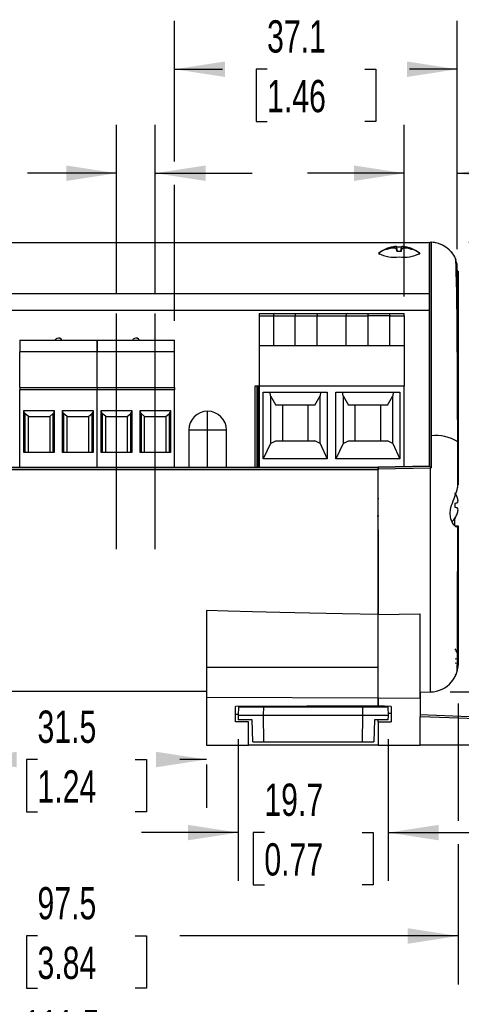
# Model space of a CAD drawing. Header units: millimetres. Extents: x 0 to 1397, y 0 to 1080.
# Tile 9 of 14: x 1011 to 1155, y 177 to 500. Entities that reach past the tile are written whole.
import ezdxf

# ---------------------------------------------------------------- set-up
doc = ezdxf.new("R2010")
doc.units = ezdxf.units.MM
doc.header["$LTSCALE"] = 5
doc.linetypes.add('CENTERX2', pattern=[20.32, 12.7, -2.54, 2.54, -2.54])
doc.layers.add('CENTER', color=40, linetype='CENTERX2')
doc.layers.add('DIMENSIONS', color=140, linetype='Continuous', lineweight=25)
doc.styles.add('SLDTEXTSTYLE0', font='TXT', dxfattribs={"width": 0.7})
doc.dimstyles.new('SLDDIMSTYLE0', dxfattribs={"dimtxt": 10.790039, "dimasz": 16.51, "dimexe": 0, "dimexo": 0.0625, "dimgap": 2.69751, "dimtad": 0, "dimtih": 1, "dimtoh": 1, "dimdec": 1, "dimlfac": 0.4, "dimrnd": 1e-09, "dimzin": 12, "dimdsep": 46, "dimtxsty": 'SLDTEXTSTYLE0', "dimsah": 1, "dimcen": 0.09, "dimadec": 0, "dimazin": 3, "dimtfac": 1, "dimtdec": 1, "dimtofl": 0, "dimtmove": 0, "dimatfit": 3, "dimfxl": 0, "dimfrac": 2, "dimtolj": 1, "dimtzin": 12, "dimarcsym": 0})
doc.dimstyles.new('SLDDIMSTYLE1', dxfattribs={"dimtxt": 10.790039, "dimasz": 16.51, "dimexe": 0, "dimexo": 0.0625, "dimgap": 2.69751, "dimtad": 0, "dimtih": 1, "dimtoh": 1, "dimdec": 1, "dimlfac": 0.4, "dimrnd": 1e-09, "dimzin": 4, "dimdsep": 46, "dimtxsty": 'SLDTEXTSTYLE0', "dimsah": 1, "dimcen": 0.09, "dimadec": 0, "dimazin": 1, "dimtfac": 1, "dimtdec": 1, "dimtmove": 0, "dimatfit": 0, "dimfxl": 0, "dimfrac": 2, "dimtolj": 1, "dimtzin": 12, "dimarcsym": 0})
doc.dimstyles.new('SLDDIMSTYLE2', dxfattribs={"dimtxt": 10.790039, "dimasz": 16.51, "dimexe": 0, "dimexo": 0.0625, "dimgap": 2.69751, "dimtad": 0, "dimtih": 1, "dimtoh": 1, "dimdec": 1, "dimlfac": 0.4, "dimrnd": 1e-09, "dimzin": 4, "dimdsep": 46, "dimtxsty": 'SLDTEXTSTYLE0', "dimsah": 1, "dimcen": 0.09, "dimadec": 0, "dimazin": 1, "dimtfac": 1, "dimtdec": 1, "dimtofl": 0, "dimtmove": 0, "dimatfit": 3, "dimfxl": 0, "dimfrac": 2, "dimtolj": 1, "dimtzin": 12, "dimarcsym": 0})
doc.dimstyles.new('SLDDIMSTYLE3', dxfattribs={"dimtxt": 10.790039, "dimasz": 16.51, "dimexe": 0, "dimexo": 0.0625, "dimgap": 2.69751, "dimtad": 0, "dimtih": 1, "dimtoh": 1, "dimdec": 1, "dimlfac": 0.4, "dimrnd": 1e-09, "dimzin": 12, "dimdsep": 46, "dimtxsty": 'SLDTEXTSTYLE0', "dimsah": 1, "dimcen": 0.09, "dimadec": 0, "dimazin": 3, "dimtfac": 1, "dimtdec": 1, "dimtmove": 0, "dimatfit": 0, "dimfxl": 0, "dimfrac": 2, "dimtolj": 1, "dimtzin": 12, "dimarcsym": 0})

# ---------------------------------------------------------------- blocks, each defined once
blk = doc.blocks.new('_D_5')
at = {"layer": 'DIMENSIONS'}
for p, q in [((1157.92, 427.23), (1220.7, 427.23)), ((1204.82, 427.23), (1204.82, 373.07)), ((1188.79, 353.5), (1185.17, 353.5)), ((1185.17, 353.5), (1185.17, 336.35)), ((1220.85, 353.5), (1224.48, 353.5)), ((1224.48, 353.5), (1224.48, 336.35)), ((1185.17, 336.35), (1188.79, 336.35)), ((1224.48, 336.35), (1220.85, 336.35)), ((1204.82, 279.77), (1204.82, 333.94)), ((1151.77, 279.77), (1220.7, 279.77))]:
    blk.add_line(p, q, dxfattribs=at)
for points in [[(1204.82, 427.23), (1202.28, 410.72), (1207.36, 410.72)], [(1204.82, 279.77), (1207.36, 296.28), (1202.28, 296.28)]]:
    blk.add_solid(points, dxfattribs=at)
at = {"layer": 'DIMENSIONS', "char_height": 10.583, "attachment_point": 1, "style": 'SLDTEXTSTYLE0'}
for s, insert in [('59.0', (1188.79, 369.56)), ('2.32', (1188.79, 349.99))]:
    blk.add_mtext(s, dxfattribs=dict(at, insert=insert))
blk = doc.blocks.new('_D_6')
at = {"layer": 'DIMENSIONS'}
for p, q in [((1183.2, 279.77), (1183.2, 311.52)), ((1151.77, 279.77), (1199.08, 279.77)), ((1178.26, 262.29), (1199.08, 262.29)), ((1183.2, 233.63), (1183.2, 262.29)), ((1198.78, 233.63), (1183.2, 233.63)), ((1218.23, 233.63), (1214.61, 233.63)), ((1214.61, 233.63), (1214.61, 216.48)), ((1250.29, 233.63), (1253.92, 233.63)), ((1253.92, 233.63), (1253.92, 216.48)), ((1214.61, 216.48), (1218.23, 216.48)), ((1253.92, 216.48), (1250.29, 216.48))]:
    blk.add_line(p, q, dxfattribs=at)
for points in [[(1183.2, 279.77), (1185.74, 296.28), (1180.66, 296.28)], [(1183.2, 262.29), (1180.66, 245.78), (1185.74, 245.78)]]:
    blk.add_solid(points, dxfattribs=at)
at = {"layer": 'DIMENSIONS', "char_height": 10.583, "attachment_point": 1, "style": 'SLDTEXTSTYLE0'}
for s, insert in [('7.0', (1222.72, 249.69)), ('0.28', (1218.23, 230.13))]:
    blk.add_mtext(s, dxfattribs=dict(at, insert=insert))
blk = doc.blocks.new('_D_7')
at = {"layer": 'DIMENSIONS'}
for p, q in [((1061.43, 453.66), (1061.43, 499.82)), ((1154.11, 431.04), (1154.11, 499.82)), ((1061.43, 483.95), (1077.12, 483.95)), ((1091.74, 483.95), (1088.11, 483.95)), ((1088.11, 483.95), (1088.11, 466.8)), ((1123.8, 483.95), (1127.42, 483.95)), ((1127.42, 483.95), (1127.42, 466.8)), ((1154.11, 483.95), (1138.42, 483.95)), ((1088.11, 466.8), (1091.74, 466.8)), ((1127.42, 466.8), (1123.8, 466.8)), ((1061.43, 401.4), (1061.43, 446.04))]:
    blk.add_line(p, q, dxfattribs=at)
for points in [[(1061.43, 483.95), (1077.94, 481.41), (1077.94, 486.49)], [(1154.11, 483.95), (1137.6, 486.49), (1137.6, 481.41)]]:
    blk.add_solid(points, dxfattribs=at)
at = {"layer": 'DIMENSIONS', "char_height": 10.583, "attachment_point": 1, "style": 'SLDTEXTSTYLE0'}
for s, insert in [('37.1', (1091.74, 500)), ('1.46', (1091.74, 480.44))]:
    blk.add_mtext(s, dxfattribs=dict(at, insert=insert))
blk = doc.blocks.new('_D_8')
at = {"layer": 'DIMENSIONS'}
for p, q in [((1136.7, 409.4), (1136.7, 465.72)), ((1154.11, 424.97), (1154.11, 465.72)), ((1136.7, 449.85), (1104.95, 449.85)), ((1154.11, 449.85), (1185.83, 449.85)), ((1200.45, 449.85), (1196.83, 449.85)), ((1196.83, 449.85), (1196.83, 432.7)), ((1232.52, 449.85), (1236.14, 449.85)), ((1236.14, 449.85), (1236.14, 432.7)), ((1196.83, 432.7), (1200.45, 432.7)), ((1236.14, 432.7), (1232.52, 432.7))]:
    blk.add_line(p, q, dxfattribs=at)
for points in [[(1136.7, 449.85), (1120.19, 452.39), (1120.19, 447.31)], [(1154.11, 449.85), (1170.62, 447.31), (1170.62, 452.39)]]:
    blk.add_solid(points, dxfattribs=at)
at = {"layer": 'DIMENSIONS', "char_height": 10.583, "attachment_point": 1, "style": 'SLDTEXTSTYLE0'}
for s, insert in [('7.0', (1204.94, 465.9)), ('0.27', (1200.45, 446.34))]:
    blk.add_mtext(s, dxfattribs=dict(at, insert=insert))
blk = doc.blocks.new('_D_9')
at = {"layer": 'DIMENSIONS'}
for p, q in [((893.07, 255.94), (893.07, 143.49)), ((1171.91, 255.94), (1171.91, 143.49)), ((893.07, 159.37), (1001.84, 159.37)), ((1016.46, 159.37), (1012.84, 159.37)), ((1012.84, 159.37), (1012.84, 142.22)), ((1048.53, 159.37), (1052.15, 159.37)), ((1052.15, 159.37), (1052.15, 142.22)), ((1171.91, 159.37), (1063.15, 159.37)), ((1012.84, 142.22), (1016.46, 142.22)), ((1052.15, 142.22), (1048.53, 142.22))]:
    blk.add_line(p, q, dxfattribs=at)
for points in [[(893.07, 159.37), (909.58, 156.83), (909.58, 161.91)], [(1171.91, 159.37), (1155.4, 161.91), (1155.4, 156.83)]]:
    blk.add_solid(points, dxfattribs=at)
at = {"layer": 'DIMENSIONS', "char_height": 10.583, "attachment_point": 1, "style": 'SLDTEXTSTYLE0'}
for s, insert in [('111.5', (1011.97, 175.43)), ('4.39', (1016.46, 155.86))]:
    blk.add_mtext(s, dxfattribs=dict(at, insert=insert))
blk = doc.blocks.new('_D_10')
at = {"layer": 'DIMENSIONS'}
for p, q in [((910.59, 282.69), (910.59, 183.84)), ((1154.39, 275.96), (1154.39, 237.44)), ((1154.39, 229.82), (1154.39, 183.84)), ((910.59, 199.72), (1001.84, 199.72)), ((1016.46, 199.72), (1012.84, 199.72)), ((1012.84, 199.72), (1012.84, 182.57)), ((1048.53, 199.72), (1052.15, 199.72)), ((1052.15, 199.72), (1052.15, 182.57)), ((1154.39, 199.72), (1063.15, 199.72)), ((1012.84, 182.57), (1016.46, 182.57)), ((1052.15, 182.57), (1048.53, 182.57))]:
    blk.add_line(p, q, dxfattribs=at)
for points in [[(910.59, 199.72), (927.1, 197.18), (927.1, 202.26)], [(1154.39, 199.72), (1137.88, 202.26), (1137.88, 197.18)]]:
    blk.add_solid(points, dxfattribs=at)
at = {"layer": 'DIMENSIONS', "char_height": 10.583, "attachment_point": 1, "style": 'SLDTEXTSTYLE0'}
for s, insert in [('97.5', (1016.46, 215.77)), ('3.84', (1016.46, 196.21))]:
    blk.add_mtext(s, dxfattribs=dict(at, insert=insert))
blk = doc.blocks.new('_D_11')
at = {"layer": 'DIMENSIONS'}
for p, q in [((1082.29, 264.21), (1082.29, 217.76)), ((1131.46, 264.21), (1131.46, 217.76)), ((1082.29, 233.63), (1050.54, 233.63)), ((1090.84, 233.63), (1087.22, 233.63)), ((1087.22, 233.63), (1087.22, 216.48)), ((1122.9, 233.63), (1126.53, 233.63)), ((1126.53, 233.63), (1126.53, 216.48)), ((1131.46, 233.63), (1163.21, 233.63)), ((1087.22, 216.48), (1090.84, 216.48)), ((1126.53, 216.48), (1122.9, 216.48))]:
    blk.add_line(p, q, dxfattribs=at)
for points in [[(1082.29, 233.63), (1065.78, 236.17), (1065.78, 231.09)], [(1131.46, 233.63), (1147.97, 231.09), (1147.97, 236.17)]]:
    blk.add_solid(points, dxfattribs=at)
at = {"layer": 'DIMENSIONS', "char_height": 10.583, "attachment_point": 1, "style": 'SLDTEXTSTYLE0'}
for s, insert in [('19.7', (1090.84, 249.69)), ('0.77', (1090.84, 230.13))]:
    blk.add_mtext(s, dxfattribs=dict(at, insert=insert))
blk = doc.blocks.new('_D_12')
at = {"layer": 'DIMENSIONS'}
for p, q in [((993.12, 257.58), (1001.84, 257.58)), ((993.12, 255.94), (993.12, 241.7)), ((1016.46, 257.58), (1012.84, 257.58)), ((1012.84, 257.58), (1012.84, 240.43)), ((1048.53, 257.58), (1052.15, 257.58)), ((1052.15, 257.58), (1052.15, 240.43)), ((1071.87, 257.58), (1063.15, 257.58)), ((1071.87, 255.94), (1071.87, 241.7)), ((1012.84, 240.43), (1016.46, 240.43)), ((1052.15, 240.43), (1048.53, 240.43))]:
    blk.add_line(p, q, dxfattribs=at)
for points in [[(993.12, 257.58), (1009.63, 255.04), (1009.63, 260.12)], [(1071.87, 257.58), (1055.36, 260.12), (1055.36, 255.04)]]:
    blk.add_solid(points, dxfattribs=at)
at = {"layer": 'DIMENSIONS', "char_height": 10.583, "attachment_point": 1, "style": 'SLDTEXTSTYLE0'}
for s, insert in [('31.5', (1016.46, 273.64)), ('1.24', (1016.46, 254.07))]:
    blk.add_mtext(s, dxfattribs=dict(at, insert=insert))
blk = doc.blocks.new('_D_13')
at = {"layer": 'DIMENSIONS'}
for p, q in [((1042.38, 410.15), (1042.38, 465.72)), ((1055.08, 410.15), (1055.08, 465.72)), ((966.52, 449.85), (962.89, 449.85)), ((962.89, 449.85), (962.89, 432.7)), ((998.58, 449.85), (1002.21, 449.85)), ((1002.21, 449.85), (1002.21, 432.7)), ((1042.38, 449.85), (1013.2, 449.85)), ((1055.08, 449.85), (1086.83, 449.85)), ((962.89, 432.7), (966.52, 432.7)), ((1002.21, 432.7), (998.58, 432.7))]:
    blk.add_line(p, q, dxfattribs=at)
for points in [[(1042.38, 449.85), (1025.87, 452.39), (1025.87, 447.31)], [(1055.08, 449.85), (1071.59, 447.31), (1071.59, 452.39)]]:
    blk.add_solid(points, dxfattribs=at)
at = {"layer": 'DIMENSIONS', "char_height": 10.583, "attachment_point": 1, "style": 'SLDTEXTSTYLE0'}
for s, insert in [('5.1', (971.01, 465.9)), ('0.20', (966.52, 446.34))]:
    blk.add_mtext(s, dxfattribs=dict(at, insert=insert))

msp = doc.modelspace()

# ---------------------------------------------------------------- linework, layer by layer
for p, q in [((1144.97, 427.06), (920.02, 427.06)), ((1144.97, 426.99), (1144.97, 410.34)), ((1144.99, 353.75), (1144.99, 426.6)), ((1128.39, 423.39), (1128.56, 423.2)), ((1131.09, 424.86), (1131, 425.08)), ((1132.43, 425.25), (1132.42, 425.52)), ((1133.73, 425.29), (1133.67, 425.78)), ((1134.49, 424.29), (1134.22, 425.82)), ((1134.33, 424.3), (1134.22, 424.96)), ((1135.62, 424.29), (1135.89, 425.82)), ((1135.77, 424.3), (1135.89, 424.96)), ((1136.37, 425.29), (1136.44, 425.78)), ((1137.68, 425.25), (1137.69, 425.52)), ((1139.01, 424.86), (1139.11, 425.08)), ((1141.55, 423.2), (1141.71, 423.39)), ((1135.05, 422.17), (1135.05, 422.45)), ((1154.39, 417.99), (1154.39, 417.99)), ((1144.97, 410.34), (920.02, 410.34)), ((1144.97, 410.34), (1144.97, 404.78)), ((1144.97, 407.42), (1144.99, 407.42)), ((1144.97, 404.78), (920.02, 404.78)), ((1089.1, 403.8), (1094.26, 403.8)), ((1089.1, 403.8), (1089.1, 403.05)), ((1094.26, 403.8), (1101, 403.8)), ((1101, 403.8), (1101, 403.05)), ((1101, 403.8), (1107.73, 403.8)), ((1107.73, 403.8), (1118.06, 403.8)), ((1118.06, 403.8), (1124.8, 403.8)), ((1124.8, 403.8), (1124.8, 403.05)), ((1124.8, 403.8), (1131.53, 403.8)), ((1131.53, 403.8), (1136.7, 403.8)), ((1136.7, 403.05), (1136.7, 403.8)), ((1144.97, 404.78), (1144.97, 353.75)), ((1089.1, 403.05), (1093.79, 403.05)), ((1089.1, 403.05), (1089.1, 393.25)), ((1093.79, 403.05), (1101, 403.05)), ((1093.79, 403.05), (1093.79, 393.25)), ((1101, 403.05), (1108.2, 403.05)), ((1101, 393.25), (1101, 403.05)), ((1108.2, 393.25), (1108.2, 403.05)), ((1108.2, 403.05), (1117.59, 403.05)), ((1117.59, 403.05), (1124.8, 403.05)), ((1117.59, 403.05), (1117.59, 393.25)), ((1132, 403.05), (1124.8, 403.05)), ((1124.8, 403.05), (1124.8, 393.25)), ((1132, 393.25), (1132, 403.05)), ((1132, 403.05), (1136.7, 403.05)), ((1136.7, 403.05), (1136.7, 393.25)), ((1144.99, 402.48), (1144.97, 402.48)), ((1010.63, 395.05), (1036.03, 395.05)), ((1010.63, 395.05), (1010.63, 391.24)), ((1036.03, 391.24), (1036.03, 395.05)), ((1036.03, 395.05), (1061.43, 395.05)), ((1036.03, 395.05), (1036.03, 391.24)), ((1061.43, 391.24), (1061.43, 395.05)), ((1036.03, 391.24), (1010.63, 391.24)), ((1010.63, 379.55), (1010.63, 391.24)), ((1036.03, 379.55), (1036.03, 391.24)), ((1061.43, 391.24), (1036.03, 391.24)), ((1036.03, 379.55), (1036.03, 391.24)), ((1061.43, 379.55), (1061.43, 391.24)), ((1101, 393.25), (1089.1, 393.25)), ((1089.1, 393.25), (1089.1, 380.05)), ((1124.8, 393.25), (1101, 393.25)), ((1136.7, 393.25), (1124.8, 393.25)), ((1136.7, 393.25), (1136.7, 380.05)), ((1010.63, 379.55), (1010.63, 378.8)), ((1010.63, 379.55), (1036.03, 379.55)), ((1010.63, 353.36), (1010.63, 378.8)), ((1036.03, 378.8), (1010.63, 378.8)), ((1036.03, 379.55), (1036.03, 378.8)), ((1036.03, 379.55), (1061.43, 379.55)), ((1036.03, 353.36), (1036.03, 378.8)), ((1036.03, 353.36), (1036.03, 378.8)), ((1061.43, 378.8), (1036.03, 378.8)), ((1061.43, 353.36), (1061.43, 378.8)), ((1088.33, 380.05), (1087.67, 380.05)), ((1087.67, 380.05), (1087.67, 353.36)), ((1088.33, 380.05), (1088.33, 353.36)), ((1088.77, 380.05), (1088.33, 380.05)), ((1088.77, 380.05), (1088.77, 353.36)), ((1089.1, 380.05), (1088.77, 380.05)), ((1089.1, 380.05), (1089.1, 353.36)), ((1136.7, 380.05), (1089.1, 380.05)), ((1090.51, 378), (1111.48, 378)), ((1090.51, 356.17), (1090.51, 378)), ((1092.87, 376.81), (1092.72, 378)), ((1109.27, 378), (1109.12, 376.81)), ((1111.48, 378), (1111.48, 356.17)), ((1114.31, 356.17), (1114.31, 378)), ((1114.31, 378), (1135.28, 378)), ((1116.67, 376.81), (1116.52, 378)), ((1133.07, 378), (1132.92, 376.81)), ((1135.28, 378), (1135.28, 356.17)), ((1136.7, 353.6), (1136.7, 380.05)), ((1144.97, 380.7), (1144.99, 380.7)), ((1092.87, 376.81), (1092.87, 361.24)), ((1092.87, 376.81), (1094.6, 373.8)), ((1107.39, 373.8), (1109.12, 376.81)), ((1109.12, 361.24), (1109.12, 376.81)), ((1116.67, 376.81), (1116.67, 361.24)), ((1116.67, 376.81), (1118.4, 373.8)), ((1131.19, 373.8), (1132.92, 376.81)), ((1132.92, 361.24), (1132.92, 376.81)), ((1011.98, 358.3), (1011.98, 372.05)), ((1011.98, 372.05), (1021.98, 372.05)), ((1021.98, 372.05), (1021.98, 358.3)), ((1024.68, 358.3), (1024.68, 372.05)), ((1024.68, 372.05), (1034.68, 372.05)), ((1034.68, 372.05), (1034.68, 358.3)), ((1037.38, 358.3), (1037.38, 372.05)), ((1037.38, 372.05), (1047.38, 372.05)), ((1047.38, 372.05), (1047.38, 358.3)), ((1050.08, 358.3), (1050.08, 372.05)), ((1050.08, 372.05), (1060.08, 372.05)), ((1060.08, 372.05), (1060.08, 358.3)), ((1072.25, 365.62), (1072.25, 371.8)), ((1107.39, 373.8), (1094.6, 373.8)), ((1096.75, 373.8), (1096.75, 362.05)), ((1105.25, 362.05), (1105.25, 373.8)), ((1131.19, 373.8), (1118.4, 373.8)), ((1120.55, 373.8), (1120.55, 362.05)), ((1129.05, 362.05), (1129.05, 373.8)), ((1013.48, 370.05), (1012.31, 371.06)), ((1012.31, 371.06), (1012.31, 358.3)), ((1013.48, 370.05), (1020.48, 370.05)), ((1013.48, 358.3), (1013.48, 370.05)), ((1020.48, 370.05), (1021.64, 371.06)), ((1020.48, 370.05), (1020.48, 358.3)), ((1021.64, 358.3), (1021.64, 371.06)), ((1026.18, 370.05), (1025.01, 371.06)), ((1025.01, 371.06), (1025.01, 358.3)), ((1026.18, 370.05), (1033.18, 370.05)), ((1026.18, 358.3), (1026.18, 370.05)), ((1033.18, 370.05), (1034.34, 371.06)), ((1033.18, 370.05), (1033.18, 358.3)), ((1034.34, 358.3), (1034.34, 371.06)), ((1038.88, 370.05), (1037.71, 371.06)), ((1037.71, 371.06), (1037.71, 358.3)), ((1038.88, 370.05), (1045.88, 370.05)), ((1038.88, 358.3), (1038.88, 370.05)), ((1045.88, 370.05), (1047.04, 371.06)), ((1045.88, 370.05), (1045.88, 358.3)), ((1047.04, 358.3), (1047.04, 371.06)), ((1051.58, 370.05), (1050.41, 371.06)), ((1050.41, 371.06), (1050.41, 358.3)), ((1051.58, 370.05), (1058.58, 370.05)), ((1051.58, 358.3), (1051.58, 370.05)), ((1058.58, 370.05), (1059.74, 371.06)), ((1058.58, 370.05), (1058.58, 358.3)), ((1059.74, 358.3), (1059.74, 371.06)), ((1066.07, 365.62), (1066.07, 353.36)), ((1072.25, 365.62), (1066.07, 365.62)), ((1078.42, 365.62), (1072.25, 365.62)), ((1072.25, 353.36), (1072.25, 365.62)), ((1078.42, 353.36), (1078.42, 365.62)), ((1092.87, 361.24), (1094.6, 362.05)), ((1094.6, 362.05), (1107.39, 362.05)), ((1109.12, 361.24), (1107.39, 362.05)), ((1116.67, 361.24), (1118.4, 362.05)), ((1118.4, 362.05), (1131.19, 362.05)), ((1132.92, 361.24), (1131.19, 362.05)), ((1092.87, 361.24), (1090.51, 356.17)), ((1109.12, 361.24), (1111.48, 356.17)), ((1116.67, 361.24), (1114.31, 356.17)), ((1132.92, 361.24), (1135.28, 356.17)), ((1021.98, 358.3), (1011.98, 358.3)), ((1034.68, 358.3), (1024.68, 358.3)), ((1047.38, 358.3), (1037.38, 358.3)), ((1060.08, 358.3), (1050.08, 358.3)), ((1111.48, 356.17), (1090.51, 356.17)), ((1135.28, 356.17), (1114.31, 356.17)), ((1128.12, 353.36), (936.87, 353.36)), ((1128.12, 352.74), (936.87, 352.74)), ((936.87, 352.73), (1128.12, 352.73)), ((1144.99, 353.75), (1128.12, 353.45)), ((1128.12, 353.45), (1144.99, 353.75)), ((1128.12, 353.36), (1128.12, 352.74)), ((1145.32, 353.12), (1128.12, 352.82)), ((1128.12, 305.18), (1128.12, 352.82)), ((1128.12, 352.74), (1128.12, 352.73)), ((1128.12, 352.73), (1128.12, 352.55)), ((1144.97, 353.75), (1144.99, 353.75)), ((1145.56, 353.19), (1145.32, 353.12)), ((1128.36, 343.05), (1128.12, 343.05)), ((1153.44, 344.95), (1153.44, 345.01)), ((1153.44, 341.65), (1154.07, 341.76)), ((1153.44, 341.62), (1154.07, 341.74)), ((1153.44, 340.2), (1153.44, 341.65)), ((1154.07, 340.09), (1153.44, 340.2)), ((1127.87, 337.37), (1128.2, 337.37)), ((1128.2, 337.37), (1128.26, 337.47)), ((1153.44, 336.81), (1153.2, 336.46)), ((1153.44, 336.84), (1153.44, 336.9)), ((1153.44, 336.81), (1153.44, 336.84)), ((1128.12, 332.91), (1128.12, 305.19)), ((1153.14, 334.3), (1154.39, 334.22)), ((1154, 333.8), (1154.39, 334.22)), ((1071.87, 306.48), (1071.87, 287.91)), ((1128.12, 305.18), (1141.88, 305.39)), ((1128.12, 277.79), (1128.12, 305.18)), ((1153.44, 290.61), (1154.07, 290.72)), ((1071.87, 287.91), (1128.12, 287.91)), ((1071.87, 287.91), (1071.87, 277.99)), ((1141.88, 277.7), (1141.88, 287.69)), ((1154.07, 289.06), (1153.44, 289.17)), ((1154.39, 289.04), (1154.31, 287.85)), ((993.12, 279.96), (1071.87, 279.96)), ((1071.87, 277.99), (1128.12, 277.79)), ((1071.87, 277.99), (1071.87, 262.29)), ((1128.12, 275.14), (1128.12, 277.79)), ((1128.12, 277.79), (1141.88, 277.7)), ((1128.12, 277.79), (1128.12, 275.17)), ((1141.88, 279.71), (1145.32, 279.77)), ((1141.88, 279.71), (1141.88, 276.87)), ((1141.88, 277.7), (1141.88, 271.55)), ((1145.32, 279.92), (1145.32, 279.92)), ((1128.12, 275.14), (1081.37, 274.94)), ((1081.37, 269.94), (1081.37, 274.94)), ((1082.34, 274.84), (1082.24, 271.97)), ((1082.34, 274.84), (1090.62, 274.84)), ((1090.58, 271.97), (1090.62, 274.84)), ((1090.62, 274.84), (1123.12, 274.84)), ((1103.43, 275.03), (1103.43, 274.84)), ((1106.87, 275.05), (1106.87, 274.84)), ((1110.32, 274.84), (1110.31, 275.06)), ((1123.16, 271.97), (1123.12, 274.84)), ((1123.12, 274.84), (1131.41, 274.84)), ((1132.37, 274.95), (1128.12, 275.18)), ((1128.12, 275.09), (1128.12, 274.84)), ((1131.51, 271.97), (1131.41, 274.84)), ((1132.37, 274.96), (1132.37, 269.95)), ((1082.25, 272.35), (1081.37, 272.35)), ((1082.24, 271.97), (1082.29, 270.56)), ((1090.58, 271.97), (1082.24, 271.97)), ((1123.16, 271.97), (1090.58, 271.97)), ((1090.71, 263.34), (1090.58, 271.97)), ((1123.04, 263.34), (1123.16, 271.97)), ((1131.51, 271.97), (1123.16, 271.97)), ((1131.46, 270.56), (1131.51, 271.97)), ((1132.37, 272.67), (1131.48, 272.66)), ((1085.62, 269.94), (1081.37, 269.94)), ((1086.8, 270.56), (1082.29, 270.56)), ((1085.62, 262.29), (1085.62, 269.94)), ((1087.05, 263.34), (1086.8, 270.56)), ((1126.94, 270.56), (1126.69, 263.34)), ((1131.46, 270.56), (1126.94, 270.56)), ((1128.12, 269.95), (1128.12, 270.56)), ((1128.12, 269.95), (1128.12, 262.29)), ((1128.12, 269.95), (1132.37, 269.95)), ((1071.87, 262.29), (1085.62, 262.29)), ((1128.12, 262.29), (1085.62, 262.29)), ((1087.05, 263.34), (1090.71, 263.34)), ((1090.71, 263.34), (1123.04, 263.34)), ((1123.04, 263.34), (1126.69, 263.34)), ((1128.12, 262.29), (1141.88, 262.29)), ((1170.7, 262.29), (1141.88, 262.29))]:
    msp.add_line(p, q)
at = {"color": 7, "linetype": 'Continuous', "lineweight": 18}
msp.add_line((1141.88, 279.71), (1145.42, 279.77), dxfattribs=at)
at = {"flags": 128}
for points in [[(1145.56, 427.23), (1145.56, 427.23), (1145.56, 426.93), (1145.56, 426.11), (1145.56, 424.94), (1145.56, 424.78), (1145.56, 424.62), (1145.56, 424.45), (1145.56, 424.28), (1145.56, 424.1), (1145.56, 423.91), (1145.56, 423.72), (1145.56, 423.55), (1145.56, 423.28), (1145.56, 422.84), (1145.56, 422.24), (1145.56, 421.45), (1145.56, 420.06), (1145.56, 419.87), (1145.56, 419.68), (1145.56, 419.48), (1145.56, 419.28), (1145.56, 419.07), (1145.56, 418.85), (1145.56, 418.62), (1145.56, 418.51), (1145.56, 418.15), (1145.56, 417.57), (1145.56, 416.98), (1145.56, 416.22), (1145.56, 416), (1145.56, 415.76), (1145.56, 415.51), (1145.55, 415.25), (1145.55, 414.97), (1145.55, 414.68), (1145.55, 414.44), (1145.55, 414.04), (1145.55, 413.47), (1145.56, 412.72)], [(1128.32, 423.55), (1128.45, 423.77), (1128.5, 423.8)], [(1134.51, 424.29), (1134.4, 424.96), (1134.29, 425.62)], [(1135.59, 424.29), (1135.7, 424.96), (1135.81, 425.62)], [(1141.61, 423.8), (1141.66, 423.77), (1141.78, 423.55)], [(1154.24, 361.79), (1154.23, 366.7), (1154.21, 371.3), (1154.2, 375.63), (1154.18, 379.68), (1154.16, 384.62), (1154.13, 389.11), (1154.11, 393.15), (1154.06, 398.5), (1154.02, 403.14), (1153.97, 407.17), (1153.92, 410.61), (1153.85, 414.39), (1153.77, 417.34), (1153.69, 419.56), (1153.6, 421.06), (1153.51, 421.89), (1153.43, 422)], [(1154.24, 346.78), (1154.24, 349.38), (1154.24, 353.4), (1154.24, 357.49), (1154.24, 361.57), (1154.24, 365.62), (1154.24, 369.53), (1154.24, 373.28), (1154.23, 376.9), (1154.23, 381.45), (1154.23, 385.67), (1154.22, 389.62), (1154.22, 395.06), (1154.21, 399.91), (1154.2, 404.2), (1154.19, 408), (1154.17, 411.32), (1154.16, 414.13), (1154.14, 417.09), (1154.11, 419.16), (1154.08, 420.28)], [(1154.39, 417.7), (1154.39, 416.73), (1154.39, 415.16), (1154.39, 413.01), (1154.39, 410.3), (1154.39, 407.06), (1154.39, 403.31), (1154.39, 399.09), (1154.39, 394.43), (1154.39, 389.4), (1154.39, 384.02), (1154.39, 378.35), (1154.39, 372.45), (1154.39, 366.36), (1154.39, 360.16), (1154.39, 353.89), (1154.39, 347.62)], [(1145.56, 412.72), (1145.56, 408.59), (1145.56, 403.77), (1145.56, 398.85), (1145.56, 398.25), (1145.56, 397.64), (1145.56, 397.02), (1145.56, 396.39), (1145.56, 395.75), (1145.55, 395.09), (1145.55, 394.42), (1145.55, 394.08), (1145.56, 393.25), (1145.56, 391.9), (1145.57, 390.64), (1145.57, 390.04), (1145.57, 389.33), (1145.58, 388.83), (1145.58, 388.55), (1145.58, 388.03), (1145.58, 387.51), (1145.57, 386.73), (1145.57, 385.72), (1145.56, 384.32), (1145.56, 382.49), (1145.55, 382.16), (1145.55, 381.73), (1145.55, 381.5), (1145.55, 381.39), (1145.55, 381.29), (1145.56, 378.26), (1145.56, 375.07), (1145.56, 371.72), (1145.56, 368.26), (1145.55, 365.59), (1145.56, 363.71)], [(1094.26, 403.8), (1094.06, 403.73), (1093.94, 403.6), (1093.87, 403.48), (1093.82, 403.34), (1093.8, 403.2), (1093.79, 403.05)], [(1107.73, 403.8), (1107.93, 403.73), (1108.05, 403.6), (1108.12, 403.48), (1108.17, 403.34), (1108.19, 403.2), (1108.2, 403.05)], [(1118.06, 403.8), (1117.86, 403.73), (1117.74, 403.6), (1117.67, 403.48), (1117.62, 403.34), (1117.6, 403.2), (1117.59, 403.05)], [(1131.53, 403.8), (1131.73, 403.73), (1131.85, 403.6), (1131.92, 403.48), (1131.97, 403.34), (1131.99, 403.2), (1132, 403.05)], [(1036.03, 379.55), (1036.03, 379.53), (1036.03, 379.49), (1036.03, 379.42), (1036.03, 379.33), (1036.03, 379.22), (1036.03, 379.09), (1036.03, 378.95), (1036.03, 378.8)], [(1061.43, 379.55), (1061.43, 379.53), (1061.43, 379.49), (1061.43, 379.42), (1061.43, 379.33), (1061.43, 379.22), (1061.43, 379.09), (1061.43, 378.95), (1061.43, 378.8)], [(1011.98, 371.68), (1012.09, 371.32), (1012.31, 371.06)], [(1021.64, 371.06), (1021.91, 371.4), (1021.98, 371.68)], [(1024.68, 371.68), (1024.79, 371.32), (1025.01, 371.06)], [(1034.34, 371.06), (1034.61, 371.4), (1034.68, 371.68)], [(1037.38, 371.68), (1037.49, 371.32), (1037.71, 371.06)], [(1047.04, 371.06), (1047.31, 371.4), (1047.38, 371.68)], [(1050.08, 371.68), (1050.19, 371.32), (1050.41, 371.06)], [(1059.74, 371.06), (1060.01, 371.4), (1060.08, 371.68)], [(1145.56, 363.71), (1145.56, 358.51), (1145.56, 353.19)], [(1154.24, 346.79), (1154.24, 349.75), (1154.24, 353.88), (1154.24, 357.9), (1154.24, 361.79)], [(1128.12, 352.82), (1128.12, 353.06), (1128.12, 353.27), (1128.12, 353.41), (1128.12, 353.45)], [(1145.32, 279.92), (1145.32, 279.92), (1145.32, 280.69), (1145.32, 282.09), (1145.32, 284.12), (1145.32, 286.76), (1145.32, 289.99), (1145.32, 293.78), (1145.32, 298.09), (1145.32, 302.89), (1145.32, 308.14), (1145.32, 313.78), (1145.32, 319.78), (1145.32, 326.08), (1145.32, 332.62), (1145.32, 339.34), (1145.32, 346.2), (1145.32, 353.12)], [(1154, 333.8), (1153.64, 333.91), (1153.07, 334.4), (1152.51, 335.22), (1152.16, 336.01), (1151.99, 336.56), (1151.88, 337.12), (1151.8, 338.31), (1151.91, 339.58), (1152.22, 340.99)], [(1128.34, 337.61), (1128.34, 337.57), (1128.2, 337.37)], [(1153.14, 336.53), (1153.14, 335.36), (1153.14, 334.3)], [(1154.05, 286.59), (1154.09, 287.68), (1154.12, 289.73), (1154.14, 292.7), (1154.16, 295.52), (1154.18, 298.84), (1154.19, 302.64), (1154.2, 306.96), (1154.21, 311.86), (1154.22, 317.32), (1154.23, 321.29), (1154.23, 325.56), (1154.23, 330.15), (1154.24, 333.78), (1154.24, 333.97)], [(1154.39, 334.22), (1154.39, 329.23), (1154.39, 324.4), (1154.38, 319.77), (1154.38, 315.36), (1154.38, 311.22), (1154.38, 307.36)], [(1154.38, 307.36), (1154.38, 303.79), (1154.39, 300.56)], [(1128.12, 305.19), (1116.47, 305.4), (1105.73, 305.62), (1095.9, 305.83), (1086.98, 306.05), (1078.97, 306.26), (1071.87, 306.48)], [(1141.88, 287.69), (1141.88, 292.57), (1141.88, 297.26), (1141.88, 301.59), (1141.88, 305.39)], [(1154.39, 300.56), (1154.39, 296.8), (1154.39, 293.73), (1154.39, 291.4), (1154.39, 289.83), (1154.39, 289.04)], [(1153.74, 285.68), (1153.73, 285.64), (1153.54, 285.23)], [(1153.55, 285.23), (1153.56, 285.24), (1153.59, 285.61)], [(1141.88, 272.3), (1158.02, 271.73), (1170.7, 271.29)], [(1141.88, 262.29), (1141.88, 267.47), (1141.88, 271.55)], [(1170.7, 270.54), (1154.56, 271.1), (1141.88, 271.55)]]:
    msp.add_lwpolyline(points, dxfattribs=at)
for centre, radius, start, end in [((1145.61, 426.6), 0.628, 92.8574, 180.3133), ((1145.15, 418), 9.24, 21.3422, 89.4162), ((1135.02, 414.28), 11.44, 110.9679, 125.8402), ((1133.42, 433.58), 11.25, 243.0748, 278.3732), ((1135.05, 414.48), 11.39, 95.9792, 125.1414), ((1131.1, 424.94), 0.172, 125.8196, 174.8593), ((1131.1, 424.98), 0.172, 185.1407, 234.1804), ((1135.05, 414.5), 11.34, 103.4378, 110.9576), ((1135.02, 413.69), 11.85, 102.6939, 109.8565), ((1135.02, 416.07), 9.81, 97.954, 105.4024), ((1133.66, 415.46), 9.87, 89.9663, 97.2288), ((1134.06, 423.98), 1.84, 85.108, 102.3104), ((1131.86, 422.06), 3.73, 50.8005, 60.9974), ((1133.26, 425.33), 1.07, 15.7617, 26.9665), ((1169.38, 428.7), 35.36, 186.0691, 187.1444), ((1135.05, 400.61), 25.02, 88.2569, 91.7431), ((1135.05, 449.17), 24.89, 268.2536, 270.0058), ((1135.06, 449.17), 24.89, 269.9942, 271.7464), ((1136.69, 433.58), 11.25, 261.6268, 296.9252), ((1136.85, 425.33), 1.07, 153.0335, 164.2383), ((1100.73, 428.7), 35.36, 352.8556, 353.9309), ((1136.05, 423.98), 1.84, 77.6896, 94.892), ((1138.25, 422.06), 3.73, 119.0026, 129.1995), ((1135.05, 414.48), 11.39, 54.8586, 84.0208), ((1135.08, 416.07), 9.81, 74.5976, 82.046), ((1136.45, 415.46), 9.87, 82.7712, 90.0337), ((1135.05, 414.5), 11.34, 69.0424, 76.5622), ((1135.09, 413.69), 11.85, 70.1435, 77.3061), ((1139.01, 424.94), 0.172, 5.1407, 54.1804), ((1139.01, 424.98), 0.172, 305.8196, 354.8593), ((1135.09, 414.28), 11.44, 54.1598, 69.0321), ((1023.33, 394.55), 1.25, 112.6463, 156.4218), ((1023.33, 394.55), 1.25, 23.5782, 112.6463), ((1048.73, 394.55), 1.25, 112.6463, 156.4218), ((1048.73, 394.55), 1.25, 23.5782, 112.6463), ((1072.25, 365.62), 6.18, 90, 180), ((1072.25, 365.62), 6.18, 0, 90), ((1147.25, 350.78), 13.04, 57.5886, 97.4383), ((1137.4, 345.44), 11.25, 43.5272, 47.6252), ((1108.24, 359.5), 47.71, 337.175, 344.5453), ((1146.79, 340.94), 7.76, 20.3227, 31.0672), ((1147.92, 341.66), 6.46, 6.1205, 17.8772), ((1152.55, 342.82), 1.85, 324.8568, 345.0461), ((1152.55, 342.8), 1.85, 324.8568, 345.0461), ((1152.55, 339.03), 1.85, 14.9539, 35.1432), ((1147.92, 340.19), 6.46, 342.1228, 353.8795), ((1147.92, 340.17), 6.46, 342.1228, 353.8795), ((1146.88, 340.92), 7.72, 315.7845, 328.0335), ((1146.79, 340.91), 7.76, 328.9328, 339.6773), ((1146.79, 340.88), 7.76, 328.9328, 339.6773), ((1146.79, 289.91), 7.76, 20.3227, 31.0672), ((1145.09, 289), 9.28, 320.1582, 355.8284), ((1145.21, 288.78), 9.01, 270.6808, 320.7656)]:
    msp.add_arc(centre, radius, start, end)
at = {"color": 7, "linetype": 'Continuous', "lineweight": 18}
msp.add_arc((1145.37, 418.49), 8.74, 0.8542, 88.777, dxfattribs=at)
at = {"color": 7, "linetype": 'Continuous', "lineweight": 0}
for points, knots in [([(1145.56, 427.23), (1145.41, 427.22), (1145.25, 427.14), (1145.04, 426.9), (1144.99, 426.74), (1144.99, 426.6)], [0, 0, 0, 0, 0.5, 0.5, 1, 1, 1, 1]), ([(1153.76, 421.37), (1153.4, 422.1), (1152.67, 423.63), (1150.7, 425.56), (1148.24, 426.89), (1146.41, 427.12), (1145.55, 427.23)], [0, 0, 0, 0, 0.236178, 0.492265, 0.760331, 1, 1, 1, 1]), ([(1154.24, 346.77), (1154.24, 347.76), (1154.24, 350.11), (1154.24, 353.85), (1154.24, 357.9), (1154.24, 360.5), (1154.24, 361.79)], [0, 0, 0, 0, 0.198736, 0.472214, 0.738356, 1, 1, 1, 1])]:
    msp.add_open_spline(points, degree=3, knots=knots, dxfattribs=at)
at = {"layer": 'CENTER', "ltscale": 2.5}
for p, q in [((1042.38, 326.55), (1042.38, 403.8)), ((1055.08, 326.55), (1055.08, 403.8))]:
    msp.add_line(p, q, dxfattribs=at)

# ---------------------------------------------------------------- dimensions: what is measured, and where the dimension line sits
at = {"layer": 'DIMENSIONS'}
for base, p1, p2, dimstyle, picture, middle in [((1061.43, 483.95), (1154.11, 418.62), (1061.43, 395.05), 'SLDDIMSTYLE0', '_D_7', (1107.77, 483.95)), ((1042.38, 449.85), (1055.08, 403.8), (1042.38, 403.8), 'SLDDIMSTYLE3', '_D_13', (982.55, 449.85)), ((1136.7, 449.85), (1154.11, 418.62), (1136.7, 403.05), 'SLDDIMSTYLE1', '_D_8', (1216.48, 449.85)), ((1071.87, 257.58), (993.12, 262.29), (1071.87, 262.29), 'SLDDIMSTYLE0', '_D_12', (1032.49, 257.58)), ((1131.46, 233.63), (1082.29, 270.56), (1131.46, 270.56), 'SLDDIMSTYLE3', '_D_11', (1106.87, 233.63))]:
    dim = msp.add_linear_dim(base=base, p1=p1, p2=p2, dimstyle=dimstyle, dxfattribs=at)
    dim.commit()
    dim.dimension.update_dxf_attribs({"geometry": picture, "text_midpoint": middle, "dimtype": 160})
for base, p1, p2, angle, dimstyle, picture, middle in [((1204.82, 427.23), (1145.42, 279.77), (1145.56, 427.23), 90, 'SLDDIMSTYLE2', '_D_5', (1204.82, 353.5)), ((1183.2, 262.29), (1145.42, 279.77), (1171.91, 262.29), 90, 'SLDDIMSTYLE1', '_D_6', (1183.2, 233.63)), ((910.59, 199.72), (1154.39, 289.04), (910.59, 289.04), 0, 'SLDDIMSTYLE0', '_D_10', (1032.49, 199.72)), ((1171.91, 159.37), (893.07, 262.29), (1171.91, 262.29), 360, 'SLDDIMSTYLE0', '_D_9', (1032.49, 159.37))]:
    dim = msp.add_linear_dim(base=base, p1=p1, p2=p2, angle=angle, dimstyle=dimstyle, dxfattribs=at)
    dim.commit()
    dim.dimension.update_dxf_attribs({"geometry": picture, "text_midpoint": middle, "dimtype": 160})

doc.saveas('drawing.dxf')
